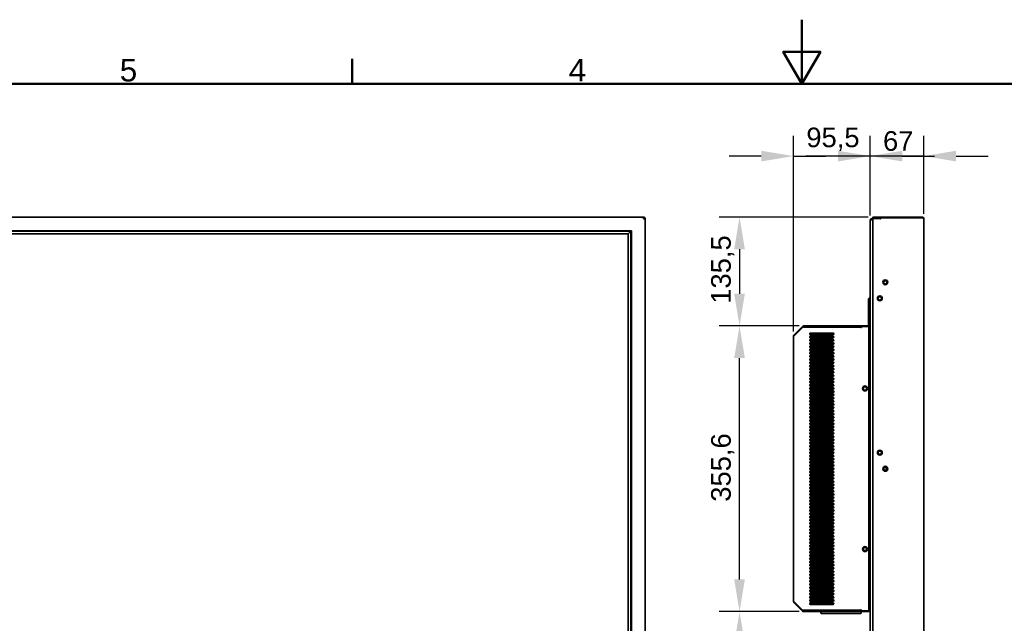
# Model space of a CAD drawing. Header units: millimetres. Extents: x 0 to 3360, y 0 to 2376.
# Tile 14 of 19: x 706 to 1932, y 1624 to 2376. Entities that reach past the tile are written whole.
import ezdxf

# ---------------------------------------------------------------- set-up
doc = ezdxf.new("R2010")
doc.units = ezdxf.units.MM
doc.header["$LTSCALE"] = 8
for name, color, linetype, lineweight in [('Bemaßungen(ISO)', 7, 'Continuous', 18), ('Rahmen_0', 7, 'Continuous', 50), ('Rahmen_2', 7, 'Continuous', 50), ('Sichtbare Kanten(ISO)', 7, 'Continuous', 35)]:
    doc.layers.add(name, color=color, linetype=linetype, lineweight=lineweight)
doc.styles.add('Aktuell-BSI', font='arial.ttf')
doc.styles.add('Aktuell-ISOGroßer Text', font='arial.ttf')
doc.dimstyles.new('X.XXXGroßer Text', dxfattribs={"dimscale": 8, "dimtxt": 3.048, "dimasz": 5, "dimexe": 3.175, "dimexo": 0.75, "dimgap": 0.762, "dimtad": 1, "dimdec": 1, "dimrnd": 1e-08, "dimzin": 12, "dimtxsty": 'Aktuell-ISOGroßer Text', "dimcen": 0.09, "dimdle": 10, "dimclrd": 256, "dimclre": 256, "dimclrt": 7, "dimadec": 0, "dimazin": 3, "dimtfac": 0.656168, "dimtdec": 1, "dimtmove": 0, "dimatfit": 3, "dimfxl": 1, "dimtolj": 1, "dimlwd": 25, "dimlwe": 25, "dimarcsym": 0})

# ---------------------------------------------------------------- blocks, each defined once
blk = doc.blocks.new('Ränder Standardrahmen')
at = {"layer": 'Rahmen_0'}
blk.add_line((140, 287), (140, 290.9), dxfattribs=at)
at = {"layer": 'Rahmen_0', "flags": 128}
for points in [[(210, 297), (210, 287), (207.11, 292), (212.89, 292), (210, 287)], [(10, 10), (10, 287), (410, 287), (410, 10), (10, 10)]]:
    blk.add_lwpolyline(points, dxfattribs=at)
at = {"layer": 'Rahmen_2', "char_height": 3.5, "attachment_point": 7, "style": 'Aktuell-BSI'}
for s, insert in [('5', (103.85, 287.34)), ('4', (173.71, 287.4))]:
    blk.add_mtext(s, dxfattribs=dict(at, insert=insert))
blk = doc.blocks.new('*D15')
at = {"layer": 'Bemaßungen(ISO)', "color": 250, "linetype": 'Continuous', "lineweight": 25, "true_color": 0x3f3f3f, "transparency": 16777216}
for p, q in [((1765, 2132.2), (1765, 2231.6)), ((1832, 2134.1), (1832, 2231.6)), ((1725, 2206.2), (1685, 2206.2)), ((1832, 2206.2), (1765, 2206.2)), ((1872, 2206.2), (1912, 2206.2))]:
    blk.add_line(p, q, dxfattribs=at)
at = {"layer": 'Bemaßungen(ISO)', "color": 250, "linetype": 'Continuous', "true_color": 0x3f3f3f, "transparency": 16777216}
for points in [[(1725, 2212.8), (1725, 2199.5), (1765, 2206.2)], [(1872, 2212.8), (1872, 2199.5), (1832, 2206.2)]]:
    blk.add_solid(points, dxfattribs=at)
at = {"layer": 'Defpoints', "color": 0, "linetype": 'Continuous', "transparency": 16777216}
for p in [(1765, 2206.2), (1765, 2126.2), (1832, 2128.1)]:
    blk.add_point(p, dxfattribs=at)
at = {"layer": 'Bemaßungen(ISO)', "color": 7, "linetype": 'Continuous', "lineweight": 25, "transparency": 16777216, "insert": (1781, 2237.2), "char_height": 24.38, "attachment_point": 1, "style": 'Aktuell-ISOGroßer Text'}
blk.add_mtext('\\A1;67', dxfattribs=at)
blk = doc.blocks.new('*D16')
at = {"layer": 'Bemaßungen(ISO)', "color": 250, "linetype": 'Continuous', "lineweight": 25, "true_color": 0x3f3f3f, "transparency": 16777216}
for p, q in [((1669.5, 1987.8), (1669.5, 2231.6)), ((1765, 2132.2), (1765, 2231.6)), ((1629.5, 2206.2), (1589.5, 2206.2)), ((1669.5, 2206.2), (1709.5, 2206.2)), ((1725, 2206.2), (1709.5, 2206.2)), ((1765, 2206.2), (1725, 2206.2)), ((1805, 2206.2), (1845, 2206.2))]:
    blk.add_line(p, q, dxfattribs=at)
at = {"layer": 'Bemaßungen(ISO)', "color": 250, "linetype": 'Continuous', "true_color": 0x3f3f3f, "transparency": 16777216}
for points in [[(1629.5, 2212.8), (1629.5, 2199.5), (1669.5, 2206.2)], [(1805, 2212.8), (1805, 2199.5), (1765, 2206.2)]]:
    blk.add_solid(points, dxfattribs=at)
at = {"layer": 'Defpoints', "color": 0, "linetype": 'Continuous', "transparency": 16777216}
for p in [(1669.5, 2206.2), (1765, 2126.2), (1669.5, 1981.8)]:
    blk.add_point(p, dxfattribs=at)
at = {"layer": 'Bemaßungen(ISO)', "color": 7, "linetype": 'Continuous', "lineweight": 25, "transparency": 16777216, "insert": (1685.5, 2241.6), "char_height": 24.38, "attachment_point": 1, "style": 'Aktuell-ISOGroßer Text'}
blk.add_mtext('\\A1;95,5', dxfattribs=at)
blk = doc.blocks.new('*D17')
at = {"layer": 'Bemaßungen(ISO)', "color": 250, "linetype": 'Continuous', "lineweight": 25, "true_color": 0x3f3f3f, "transparency": 16777216}
for p, q in [((1762.5, 2130.2), (1577, 2130.2)), ((1602.4, 2090.2), (1602.4, 2034.7)), ((1676.4, 1994.7), (1577, 1994.7))]:
    blk.add_line(p, q, dxfattribs=at)
at = {"layer": 'Bemaßungen(ISO)', "color": 250, "linetype": 'Continuous', "true_color": 0x3f3f3f, "transparency": 16777216}
for points in [[(1595.7, 2090.2), (1609, 2090.2), (1602.4, 2130.2)], [(1595.7, 2034.7), (1609, 2034.7), (1602.4, 1994.7)]]:
    blk.add_solid(points, dxfattribs=at)
at = {"layer": 'Defpoints', "color": 0, "linetype": 'Continuous', "transparency": 16777216}
for p in [(1768.5, 2130.2), (1602.4, 1994.7), (1682.4, 1994.7)]:
    blk.add_point(p, dxfattribs=at)
at = {"layer": 'Bemaßungen(ISO)', "color": 7, "linetype": 'Continuous', "lineweight": 25, "transparency": 16777216, "insert": (1567, 2022.3), "char_height": 24.38, "attachment_point": 1, "rotation": 90, "style": 'Aktuell-ISOGroßer Text'}
blk.add_mtext('\\A1;135,5', dxfattribs=at)
blk = doc.blocks.new('*D18')
at = {"layer": 'Bemaßungen(ISO)', "color": 250, "linetype": 'Continuous', "lineweight": 25, "true_color": 0x3f3f3f, "transparency": 16777216}
for p, q in [((1676.4, 1639.1), (1577, 1639.1)), ((1602.4, 1543.6), (1602.4, 1599.1)), ((1762.5, 1503.6), (1577, 1503.6))]:
    blk.add_line(p, q, dxfattribs=at)
at = {"layer": 'Bemaßungen(ISO)', "color": 250, "linetype": 'Continuous', "true_color": 0x3f3f3f, "transparency": 16777216}
for points in [[(1595.7, 1599.1), (1609, 1599.1), (1602.4, 1639.1)], [(1595.7, 1543.6), (1609, 1543.6), (1602.4, 1503.6)]]:
    blk.add_solid(points, dxfattribs=at)
at = {"layer": 'Defpoints', "color": 0, "linetype": 'Continuous', "transparency": 16777216}
for p in [(1602.4, 1639.1), (1682.4, 1639.1), (1768.5, 1503.6)]:
    blk.add_point(p, dxfattribs=at)
at = {"layer": 'Bemaßungen(ISO)', "color": 7, "linetype": 'Continuous', "lineweight": 25, "transparency": 16777216, "insert": (1567, 1531.2), "char_height": 24.38, "attachment_point": 1, "rotation": 90, "style": 'Aktuell-ISOGroßer Text'}
blk.add_mtext('\\A1;135,5', dxfattribs=at)
blk = doc.blocks.new('*D19')
at = {"layer": 'Bemaßungen(ISO)', "color": 250, "linetype": 'Continuous', "lineweight": 25, "true_color": 0x3f3f3f, "transparency": 16777216}
for p, q in [((1676.4, 1994.7), (1577, 1994.7)), ((1602.4, 1679.1), (1602.4, 1954.7)), ((1676.4, 1639.1), (1577, 1639.1))]:
    blk.add_line(p, q, dxfattribs=at)
at = {"layer": 'Bemaßungen(ISO)', "color": 250, "linetype": 'Continuous', "true_color": 0x3f3f3f, "transparency": 16777216}
for points in [[(1595.7, 1954.7), (1609, 1954.7), (1602.4, 1994.7)], [(1595.7, 1679.1), (1609, 1679.1), (1602.4, 1639.1)]]:
    blk.add_solid(points, dxfattribs=at)
at = {"layer": 'Defpoints', "color": 0, "linetype": 'Continuous', "transparency": 16777216}
for p in [(1602.4, 1994.7), (1682.4, 1994.7), (1682.4, 1639.1)]:
    blk.add_point(p, dxfattribs=at)
at = {"layer": 'Bemaßungen(ISO)', "color": 7, "linetype": 'Continuous', "lineweight": 25, "transparency": 16777216, "insert": (1567, 1775.8), "char_height": 24.38, "attachment_point": 1, "rotation": 90, "style": 'Aktuell-ISOGroßer Text'}
blk.add_mtext('\\A1;355,6', dxfattribs=at)

msp = doc.modelspace()

# ---------------------------------------------------------------- linework, layer by layer
at = {"layer": 'Sichtbare Kanten(ISO)'}
for p, q in [((404.9, 2130.18), (1483.2, 2130.18)), ((1482.86, 2128.31), (1482.65, 2128.08)), ((1483.45, 2128.18), (1482.65, 2128.08)), ((1482.86, 2128.31), (1483.03, 2129.57)), ((1482.86, 2128.31), (1482.86, 2128.89)), ((1484.13, 2128.48), (1482.87, 2128.18)), ((1483.45, 2128.18), (1482.87, 2128.18)), ((1483.03, 2129.57), (1483.03, 2128.51)), ((1483.14, 2128.7), (1483.03, 2129.57)), ((1483.07, 2128.48), (1484.13, 2128.48)), ((1483.15, 2130.02), (1483.19, 2128.87)), ((1483.15, 2130.02), (1483.15, 2128.73)), ((1483.6, 2130.18), (1483.2, 2130.18)), ((1483.2, 2130.18), (1483.2, 2128.9)), ((1483.2, 2128.92), (1484.59, 2128.92)), ((1484.13, 2128.48), (1483.2, 2128.92)), ((1483.25, 2129.43), (1484.59, 2128.92)), ((1484.75, 2129.43), (1483.25, 2129.43)), ((1484, 2130.18), (1483.6, 2130.18)), ((1484, 2130.18), (1484, 2129.43)), ((1484.75, 1504.33), (1484.75, 2129.43)), ((1764.99, 1507.58), (1764.99, 2126.18)), ((1767.09, 2128.28), (1768.49, 2128.28)), ((1768.49, 2126.78), (1767.09, 2126.78)), ((1767.09, 2126.71), (1768.49, 2126.71)), ((1777.49, 2130.18), (1768.49, 2130.18)), ((1768.49, 2130.18), (1768.49, 2128.68)), ((1768.49, 2128.68), (1777.49, 2128.68)), ((1768.49, 2128.63), (1776.95, 2128.63)), ((1768.49, 1505.13), (1768.49, 2128.63)), ((1777.38, 2128.28), (1778, 2128.28)), ((1777.89, 2130.18), (1777.49, 2130.18)), ((1777.49, 2128.68), (1777.89, 2128.68)), ((1778.66, 2130.18), (1777.89, 2130.18)), ((1777.89, 2130.18), (1777.89, 2128.68)), ((1777.89, 2128.68), (1778.09, 2128.68)), ((1778.09, 2128.53), (1778.09, 2129.03)), ((1778.49, 2129.43), (1829.89, 2129.43)), ((1779.03, 2130.18), (1778.66, 2130.18)), ((1829.89, 2130.18), (1779.03, 2130.18)), ((1829.89, 2129.43), (1829.89, 2130.18)), ((1830.22, 2129.23), (1830.69, 2130.02)), ((1830.33, 2129.16), (1830.69, 2130.02)), ((1830.69, 2130.02), (1830.46, 2129.08)), ((1830.71, 2128.9), (1831.37, 2129.57)), ((1831.37, 2129.57), (1830.83, 2128.83)), ((1831.83, 2128.89), (1831.17, 2128.61)), ((1831.83, 2128.89), (1831.27, 2128.55)), ((1831.99, 2128.08), (1831.99, 1505.68)), ((1467.9, 2113.28), (420.2, 2113.28)), ((420.91, 2112.59), (1467.19, 2112.59)), ((424.21, 2109.29), (1463.89, 2109.29)), ((1463.89, 2109.29), (1467.19, 2112.59)), ((1463.89, 2109.29), (1467.19, 2112.59)), ((1463.89, 1524.47), (1463.89, 2109.29)), ((1467.88, 2113.28), (1467.19, 2112.59)), ((1467.88, 2113.28), (1467.19, 2112.59)), ((1467.19, 1521.17), (1467.19, 2112.59)), ((1467.9, 1520.48), (1467.9, 2113.28)), ((1762.99, 2028.48), (1763.99, 2029.48)), ((1762.99, 1994.98), (1762.99, 2028.48)), ((1763.99, 2029.48), (1764.99, 2029.48)), ((1763.99, 1993.98), (1763.99, 2029.48)), ((1670.1, 1983.3), (1680.87, 1994.07)), ((1670.1, 1982.17), (1680.87, 1992.94)), ((1680.87, 1994.07), (1680.95, 1993.99)), ((1682.36, 1993.11), (1680.87, 1992.94)), ((1680.95, 1993.99), (1681.89, 1993.05)), ((1682.36, 1994.68), (1753.49, 1994.68)), ((1682.36, 1994.68), (1682.36, 1993.18)), ((1753.49, 1993.18), (1682.36, 1993.18)), ((1752.96, 1993.11), (1682.36, 1993.11)), ((1718.79, 1985.88), (1690.79, 1985.88)), ((1753.89, 1994.68), (1753.49, 1994.68)), ((1753.49, 1993.18), (1753.89, 1993.18)), ((1753.89, 1994.68), (1754.66, 1994.68)), ((1753.89, 1993.18), (1753.89, 1994.68)), ((1754.09, 1993.18), (1753.89, 1993.18)), ((1754.09, 1993.03), (1754.09, 1993.53)), ((1754.49, 1993.93), (1763.49, 1993.93)), ((1754.66, 1994.68), (1755.03, 1994.68)), ((1755.03, 1994.68), (1763.29, 1994.68)), ((1763.99, 1993.98), (1762.99, 1994.98)), ((1763.49, 1994.48), (1763.49, 1993.93)), ((1763.49, 1993.93), (1763.49, 1639.83)), ((1764.99, 1993.98), (1763.99, 1993.98)), ((1669.49, 1651.95), (1669.49, 1981.81)), ((1670.1, 1983.3), (1670.67, 1982.73)), ((1690.79, 1983.88), (1718.79, 1983.88)), ((1718.79, 1981.88), (1690.79, 1981.88)), ((1690.79, 1979.88), (1718.79, 1979.88)), ((1718.79, 1977.88), (1690.79, 1977.88)), ((1690.79, 1975.88), (1718.79, 1975.88)), ((1718.79, 1973.88), (1690.79, 1973.88)), ((1690.79, 1971.88), (1718.79, 1971.88)), ((1718.79, 1969.88), (1690.79, 1969.88)), ((1690.79, 1967.88), (1718.79, 1967.88)), ((1718.79, 1965.88), (1690.79, 1965.88)), ((1690.79, 1963.88), (1718.79, 1963.88)), ((1718.79, 1961.88), (1690.79, 1961.88)), ((1690.79, 1959.88), (1718.79, 1959.88)), ((1718.79, 1957.88), (1690.79, 1957.88)), ((1690.79, 1955.88), (1718.79, 1955.88)), ((1718.79, 1953.88), (1690.79, 1953.88)), ((1690.79, 1951.88), (1718.79, 1951.88)), ((1718.79, 1949.88), (1690.79, 1949.88)), ((1690.79, 1947.88), (1718.79, 1947.88)), ((1718.79, 1945.88), (1690.79, 1945.88)), ((1690.79, 1943.88), (1718.79, 1943.88)), ((1718.79, 1941.88), (1690.79, 1941.88)), ((1690.79, 1939.88), (1718.79, 1939.88)), ((1718.79, 1937.88), (1690.79, 1937.88)), ((1690.79, 1935.88), (1718.79, 1935.88)), ((1718.79, 1933.88), (1690.79, 1933.88)), ((1690.79, 1931.88), (1718.79, 1931.88)), ((1718.79, 1929.88), (1690.79, 1929.88)), ((1690.79, 1927.88), (1718.79, 1927.88)), ((1718.79, 1925.88), (1690.79, 1925.88)), ((1689.92, 1921.38), (1691.39, 1921.38)), ((1689.92, 1912.38), (1691.39, 1912.38)), ((1690.79, 1923.88), (1718.79, 1923.88)), ((1718.79, 1921.88), (1690.79, 1921.88)), ((1690.79, 1919.88), (1718.79, 1919.88)), ((1718.79, 1917.88), (1690.79, 1917.88)), ((1690.79, 1915.88), (1718.79, 1915.88)), ((1718.79, 1913.88), (1690.79, 1913.88)), ((1691.39, 1921.38), (1691.39, 1919.88)), ((1691.99, 1920.78), (1691.39, 1921.38)), ((1691.39, 1917.88), (1691.39, 1915.88)), ((1691.39, 1913.88), (1691.39, 1912.38)), ((1691.99, 1912.98), (1691.39, 1912.38)), ((1691.99, 1920.78), (1691.99, 1919.88)), ((1691.99, 1917.88), (1691.99, 1915.88)), ((1691.99, 1913.88), (1691.99, 1912.98)), ((1690.79, 1911.88), (1718.79, 1911.88)), ((1718.79, 1909.88), (1690.79, 1909.88)), ((1690.79, 1907.88), (1718.79, 1907.88)), ((1718.79, 1905.88), (1690.79, 1905.88)), ((1690.79, 1903.88), (1718.79, 1903.88)), ((1718.79, 1901.88), (1690.79, 1901.88)), ((1690.79, 1899.88), (1718.79, 1899.88)), ((1718.79, 1897.88), (1690.79, 1897.88)), ((1690.79, 1895.88), (1718.79, 1895.88)), ((1718.79, 1893.88), (1690.79, 1893.88)), ((1690.79, 1891.88), (1718.79, 1891.88)), ((1718.79, 1889.88), (1690.79, 1889.88)), ((1690.79, 1887.88), (1718.79, 1887.88)), ((1689.92, 1881.38), (1691.39, 1881.38)), ((1718.79, 1885.88), (1690.79, 1885.88)), ((1690.79, 1883.88), (1718.79, 1883.88)), ((1718.79, 1881.88), (1690.79, 1881.88)), ((1690.79, 1879.88), (1718.79, 1879.88)), ((1718.79, 1877.88), (1690.79, 1877.88)), ((1690.79, 1875.88), (1718.79, 1875.88)), ((1691.39, 1881.38), (1691.39, 1879.88)), ((1691.99, 1880.78), (1691.39, 1881.38)), ((1691.39, 1877.88), (1691.39, 1875.88)), ((1691.99, 1880.78), (1691.99, 1879.88)), ((1691.99, 1877.88), (1691.99, 1875.88)), ((1689.92, 1872.38), (1691.39, 1872.38)), ((1718.79, 1873.88), (1690.79, 1873.88)), ((1690.79, 1871.88), (1718.79, 1871.88)), ((1718.79, 1869.88), (1690.79, 1869.88)), ((1690.79, 1867.88), (1718.79, 1867.88)), ((1718.79, 1865.88), (1690.79, 1865.88)), ((1690.79, 1863.88), (1718.79, 1863.88)), ((1691.39, 1873.88), (1691.39, 1872.38)), ((1691.99, 1872.98), (1691.39, 1872.38)), ((1691.99, 1873.88), (1691.99, 1872.98)), ((1718.79, 1861.88), (1690.79, 1861.88)), ((1690.79, 1859.88), (1718.79, 1859.88)), ((1718.79, 1857.88), (1690.79, 1857.88)), ((1690.79, 1855.88), (1718.79, 1855.88)), ((1718.79, 1853.88), (1690.79, 1853.88)), ((1690.79, 1851.88), (1718.79, 1851.88)), ((1718.79, 1849.88), (1690.79, 1849.88)), ((1690.79, 1847.88), (1718.79, 1847.88)), ((1718.79, 1845.88), (1690.79, 1845.88)), ((1690.79, 1843.88), (1718.79, 1843.88)), ((1718.79, 1841.88), (1690.79, 1841.88)), ((1690.79, 1839.88), (1718.79, 1839.88)), ((1718.79, 1837.88), (1690.79, 1837.88)), ((1690.79, 1835.88), (1718.79, 1835.88)), ((1718.79, 1833.88), (1690.79, 1833.88)), ((1690.79, 1831.88), (1718.79, 1831.88)), ((1718.79, 1829.88), (1690.79, 1829.88)), ((1690.79, 1827.88), (1718.79, 1827.88)), ((1689.92, 1821.38), (1691.39, 1821.38)), ((1718.79, 1825.88), (1690.79, 1825.88)), ((1690.79, 1823.88), (1718.79, 1823.88)), ((1718.79, 1821.88), (1690.79, 1821.88)), ((1690.79, 1819.88), (1718.79, 1819.88)), ((1718.79, 1817.88), (1690.79, 1817.88)), ((1690.79, 1815.88), (1718.79, 1815.88)), ((1691.39, 1821.38), (1691.39, 1819.88)), ((1691.99, 1820.78), (1691.39, 1821.38)), ((1691.39, 1817.88), (1691.39, 1815.88)), ((1691.99, 1820.78), (1691.99, 1819.88)), ((1691.99, 1817.88), (1691.99, 1815.88)), ((1784.99, 1818.67), (1784.99, 1815.1)), ((1689.92, 1812.38), (1691.39, 1812.38)), ((1718.79, 1813.88), (1690.79, 1813.88)), ((1690.79, 1811.88), (1718.79, 1811.88)), ((1718.79, 1809.88), (1690.79, 1809.88)), ((1690.79, 1807.88), (1718.79, 1807.88)), ((1718.79, 1805.88), (1690.79, 1805.88)), ((1690.79, 1803.88), (1718.79, 1803.88)), ((1718.79, 1801.88), (1690.79, 1801.88)), ((1691.39, 1813.88), (1691.39, 1812.38)), ((1691.99, 1812.98), (1691.39, 1812.38)), ((1691.99, 1813.88), (1691.99, 1812.98)), ((1690.79, 1799.88), (1718.79, 1799.88)), ((1718.79, 1797.88), (1690.79, 1797.88)), ((1690.79, 1795.88), (1718.79, 1795.88)), ((1718.79, 1793.88), (1690.79, 1793.88)), ((1690.79, 1791.88), (1718.79, 1791.88)), ((1718.79, 1789.88), (1690.79, 1789.88)), ((1690.79, 1787.88), (1718.79, 1787.88)), ((1718.79, 1785.88), (1690.79, 1785.88)), ((1690.79, 1783.88), (1718.79, 1783.88)), ((1718.79, 1781.88), (1690.79, 1781.88)), ((1690.79, 1779.88), (1718.79, 1779.88)), ((1718.79, 1777.88), (1690.79, 1777.88)), ((1690.79, 1775.88), (1718.79, 1775.88)), ((1718.79, 1773.88), (1690.79, 1773.88)), ((1690.79, 1771.88), (1718.79, 1771.88)), ((1718.79, 1769.88), (1690.79, 1769.88)), ((1690.79, 1767.88), (1718.79, 1767.88)), ((1718.79, 1765.88), (1690.79, 1765.88)), ((1689.92, 1761.38), (1691.39, 1761.38)), ((1690.79, 1763.88), (1718.79, 1763.88)), ((1718.79, 1761.88), (1690.79, 1761.88)), ((1690.79, 1759.88), (1718.79, 1759.88)), ((1718.79, 1757.88), (1690.79, 1757.88)), ((1690.79, 1755.88), (1718.79, 1755.88)), ((1718.79, 1753.88), (1690.79, 1753.88)), ((1691.39, 1761.38), (1691.39, 1759.88)), ((1691.99, 1760.78), (1691.39, 1761.38)), ((1691.39, 1757.88), (1691.39, 1755.88)), ((1691.39, 1753.88), (1691.39, 1752.38)), ((1691.99, 1752.98), (1691.39, 1752.38)), ((1691.99, 1760.78), (1691.99, 1759.88)), ((1691.99, 1757.88), (1691.99, 1755.88)), ((1691.99, 1753.88), (1691.99, 1752.98)), ((1689.92, 1752.38), (1691.39, 1752.38)), ((1690.79, 1751.88), (1718.79, 1751.88)), ((1718.79, 1749.88), (1690.79, 1749.88)), ((1690.79, 1747.88), (1718.79, 1747.88)), ((1718.79, 1745.88), (1690.79, 1745.88)), ((1690.79, 1743.88), (1718.79, 1743.88)), ((1718.79, 1741.88), (1690.79, 1741.88)), ((1690.79, 1739.88), (1718.79, 1739.88)), ((1718.79, 1737.88), (1690.79, 1737.88)), ((1690.79, 1735.88), (1718.79, 1735.88)), ((1718.79, 1733.88), (1690.79, 1733.88)), ((1690.79, 1731.88), (1718.79, 1731.88)), ((1718.79, 1729.88), (1690.79, 1729.88)), ((1689.92, 1721.38), (1691.39, 1721.38)), ((1690.79, 1727.88), (1718.79, 1727.88)), ((1718.79, 1725.88), (1690.79, 1725.88)), ((1690.79, 1723.88), (1718.79, 1723.88)), ((1718.79, 1721.88), (1690.79, 1721.88)), ((1690.79, 1719.88), (1718.79, 1719.88)), ((1718.79, 1717.88), (1690.79, 1717.88)), ((1691.39, 1721.38), (1691.39, 1719.88)), ((1691.99, 1720.78), (1691.39, 1721.38)), ((1691.39, 1717.88), (1691.39, 1715.88)), ((1691.99, 1720.78), (1691.99, 1719.88)), ((1691.99, 1717.88), (1691.99, 1715.88)), ((1689.92, 1712.38), (1691.39, 1712.38)), ((1690.79, 1715.88), (1718.79, 1715.88)), ((1718.79, 1713.88), (1690.79, 1713.88)), ((1690.79, 1711.88), (1718.79, 1711.88)), ((1718.79, 1709.88), (1690.79, 1709.88)), ((1690.79, 1707.88), (1718.79, 1707.88)), ((1718.79, 1705.88), (1690.79, 1705.88)), ((1690.79, 1703.88), (1718.79, 1703.88)), ((1691.39, 1713.88), (1691.39, 1712.38)), ((1691.99, 1712.98), (1691.39, 1712.38)), ((1691.99, 1713.88), (1691.99, 1712.98)), ((1718.79, 1701.88), (1690.79, 1701.88)), ((1690.79, 1699.88), (1718.79, 1699.88)), ((1718.79, 1697.88), (1690.79, 1697.88)), ((1690.79, 1695.88), (1718.79, 1695.88)), ((1718.79, 1693.88), (1690.79, 1693.88)), ((1690.79, 1691.88), (1718.79, 1691.88)), ((1718.79, 1689.88), (1690.79, 1689.88)), ((1690.79, 1687.88), (1718.79, 1687.88)), ((1718.79, 1685.88), (1690.79, 1685.88)), ((1690.79, 1683.88), (1718.79, 1683.88)), ((1718.79, 1681.88), (1690.79, 1681.88)), ((1690.79, 1679.88), (1718.79, 1679.88)), ((1718.79, 1677.88), (1690.79, 1677.88)), ((1690.79, 1675.88), (1718.79, 1675.88)), ((1718.79, 1673.88), (1690.79, 1673.88)), ((1690.79, 1671.88), (1718.79, 1671.88)), ((1718.79, 1669.88), (1690.79, 1669.88)), ((1690.79, 1667.88), (1718.79, 1667.88)), ((1704.81, 1669.53), (1704.81, 1667.88)), ((1705.06, 1669.78), (1719.23, 1669.78)), ((1718.79, 1665.88), (1690.79, 1665.88)), ((1690.79, 1663.88), (1718.79, 1663.88)), ((1718.79, 1661.88), (1690.79, 1661.88)), ((1690.79, 1659.88), (1718.79, 1659.88)), ((1718.79, 1657.88), (1690.79, 1657.88)), ((1690.79, 1655.88), (1718.79, 1655.88)), ((1704.81, 1665.88), (1704.81, 1663.88)), ((1704.81, 1661.88), (1704.81, 1659.88)), ((1704.81, 1657.88), (1704.81, 1655.88)), ((1670.1, 1651.6), (1680.87, 1640.83)), ((1670.67, 1651.03), (1670.1, 1650.47)), ((1670.1, 1650.47), (1680.87, 1639.7)), ((1718.79, 1653.88), (1690.79, 1653.88)), ((1690.79, 1651.88), (1718.79, 1651.88)), ((1718.79, 1649.88), (1690.79, 1649.88)), ((1690.79, 1647.88), (1718.79, 1647.88)), ((1704.81, 1653.88), (1704.81, 1651.88)), ((1704.81, 1649.88), (1704.81, 1647.88)), ((1680.95, 1639.77), (1680.87, 1639.7)), ((1681.89, 1640.71), (1680.95, 1639.77)), ((1752.96, 1640.65), (1682.36, 1640.65)), ((1682.36, 1640.58), (1682.36, 1639.08)), ((1682.36, 1640.58), (1753.49, 1640.58)), ((1753.49, 1639.08), (1682.36, 1639.08)), ((1703.71, 1639.08), (1703.71, 1637.13)), ((1705.21, 1636.88), (1703.96, 1636.88)), ((1704.81, 1640.65), (1704.81, 1640.58)), ((1705.21, 1636.88), (1752.21, 1636.88)), ((1708.31, 1640.58), (1708.31, 1640.65)), ((1749.11, 1640.65), (1749.11, 1640.58)), ((1753.46, 1636.88), (1752.21, 1636.88)), ((1752.61, 1640.65), (1752.61, 1640.58)), ((1753.89, 1640.58), (1753.49, 1640.58)), ((1753.49, 1639.08), (1753.89, 1639.08)), ((1753.71, 1639.08), (1753.71, 1637.13)), ((1753.89, 1639.08), (1753.89, 1640.58)), ((1753.89, 1640.58), (1754.09, 1640.58)), ((1754.66, 1639.08), (1753.89, 1639.08)), ((1754.09, 1640.73), (1754.09, 1640.23)), ((1754.49, 1639.83), (1763.49, 1639.83)), ((1755.03, 1639.08), (1754.66, 1639.08)), ((1763.49, 1639.08), (1755.03, 1639.08)), ((1763.49, 1639.83), (1763.49, 1639.08))]:
    msp.add_line(p, q, dxfattribs=at)
for centre, radius in [((1783.79, 2049.08), 3.05), ((1783.79, 2049.08), 2.15), ((1776.99, 2029.08), 3.05), ((1776.99, 2029.08), 2.15), ((1776.99, 2029.08), 2.12), ((1758.49, 1916.88), 3.05), ((1758.49, 1916.88), 2.15), ((1776.99, 1836.88), 3.05), ((1776.99, 1836.88), 2.15), ((1776.99, 1836.88), 2.12), ((1783.79, 1816.88), 3.05), ((1783.79, 1816.88), 2.15), ((1758.49, 1716.88), 3.05), ((1758.49, 1716.88), 2.15)]:
    msp.add_circle(centre, radius, dxfattribs=at)
for centre, radius, start, end in [((1776.95, 2128.23), 0.4, 22.02431, 90), ((1777.69, 2128.53), 0.4, 202.02431, 0), ((1778.49, 2129.03), 0.4, 90, 180), ((1829.89, 2128.08), 2.1, 67.5, 90), ((1829.89, 2128.08), 2.1, 45, 67.5), ((1829.89, 2128.08), 2.1, 22.5, 45), ((1829.89, 2128.08), 2.1, 0, 22.5), ((1690.79, 1984.88), 1, 90, 270), ((1718.79, 1984.88), 1, 270, 90), ((1752.96, 1992.71), 0.4, 23.65636, 90.00006), ((1753.69, 1993.03), 0.4, 203.65635, 0), ((1754.49, 1993.53), 0.4, 90, 180), ((1690.79, 1980.88), 1, 90, 270), ((1690.79, 1976.88), 1, 90, 270), ((1690.79, 1972.88), 1, 90, 270), ((1718.79, 1980.88), 1, 270, 90), ((1718.79, 1976.88), 1, 270, 90), ((1718.79, 1972.88), 1, 270, 90), ((1690.79, 1968.88), 1, 90, 270), ((1690.79, 1964.88), 1, 90, 270), ((1690.79, 1960.88), 1, 90, 270), ((1718.79, 1968.88), 1, 270, 90), ((1718.79, 1964.88), 1, 270, 90), ((1718.79, 1960.88), 1, 270, 90), ((1690.79, 1956.88), 1, 90, 270), ((1690.79, 1952.88), 1, 90, 270), ((1690.79, 1948.88), 1, 90, 270), ((1718.79, 1956.88), 1, 270, 90), ((1718.79, 1952.88), 1, 270, 90), ((1718.79, 1948.88), 1, 270, 90), ((1690.79, 1944.88), 1, 90, 270), ((1690.79, 1940.88), 1, 90, 270), ((1690.79, 1936.88), 1, 90, 270), ((1718.79, 1944.88), 1, 270, 90), ((1718.79, 1940.88), 1, 270, 90), ((1718.79, 1936.88), 1, 270, 90), ((1690.79, 1932.88), 1, 90, 270), ((1690.79, 1928.88), 1, 90, 270), ((1690.79, 1924.88), 1, 90, 270), ((1718.79, 1932.88), 1, 270, 90), ((1718.79, 1928.88), 1, 270, 90), ((1718.79, 1924.88), 1, 270, 90), ((1690.79, 1920.88), 1, 90, 270), ((1690.79, 1916.88), 1, 90, 269.99992), ((1690.79, 1912.88), 1, 90, 270), ((1718.79, 1920.88), 1, 270, 90), ((1718.79, 1916.88), 1, 270, 90), ((1718.79, 1912.88), 1, 269.99992, 90), ((1758.49, 1916.88), 2.15, 270.00228, 89.99773), ((1690.79, 1908.88), 1, 90, 269.99992), ((1690.79, 1904.88), 1, 90, 270), ((1690.79, 1900.88), 1, 90, 270), ((1718.79, 1908.88), 1, 270, 90), ((1718.79, 1904.88), 1, 269.99992, 90), ((1718.79, 1900.88), 1, 270, 90), ((1690.79, 1896.88), 1, 90, 270), ((1690.79, 1892.88), 1, 90, 269.99992), ((1690.79, 1888.88), 1, 90, 270), ((1718.79, 1896.88), 1, 270, 90), ((1718.79, 1892.88), 1, 270, 90), ((1718.79, 1888.88), 1, 270, 90), ((1690.79, 1884.88), 1, 90, 269.99992), ((1690.79, 1880.88), 1, 90, 269.99992), ((1690.79, 1876.88), 1, 90, 269.99992), ((1718.79, 1884.88), 1, 270, 90), ((1718.79, 1880.88), 1, 269.99992, 90), ((1718.79, 1876.88), 1, 269.99992, 90), ((1690.79, 1872.88), 1, 90, 270), ((1690.79, 1868.88), 1, 90, 269.99998), ((1690.79, 1864.88), 1, 90, 269.99992), ((1718.79, 1872.88), 1, 270, 90), ((1718.79, 1868.88), 1, 270, 90), ((1718.79, 1864.88), 1, 269.99992, 90), ((1690.79, 1860.88), 1, 90, 270), ((1690.79, 1856.88), 1, 90, 270), ((1690.79, 1852.88), 1, 90, 270), ((1718.79, 1860.88), 1, 270, 90), ((1718.79, 1856.88), 1, 270, 90), ((1718.79, 1852.88), 1, 270, 90), ((1690.79, 1848.88), 1, 90, 270), ((1690.79, 1844.88), 1, 90, 270), ((1690.79, 1840.88), 1, 90, 270), ((1718.79, 1848.88), 1, 270, 90), ((1718.79, 1844.88), 1, 270, 90), ((1718.79, 1840.88), 1, 270, 90), ((1690.79, 1836.88), 1, 90, 270), ((1690.79, 1832.88), 1, 90, 270), ((1690.79, 1828.88), 1, 90, 270), ((1718.79, 1836.88), 1, 270, 90), ((1718.79, 1832.88), 1, 270, 90), ((1718.79, 1828.88), 1, 270, 90), ((1690.79, 1824.88), 1, 90, 270), ((1690.79, 1820.88), 1, 90, 270), ((1690.79, 1816.88), 1, 90, 270), ((1718.79, 1824.88), 1, 270, 90), ((1718.79, 1820.88), 1, 270, 90), ((1718.79, 1816.88), 1, 270, 90), ((1690.79, 1812.88), 1, 90, 270), ((1690.79, 1808.88), 1, 90, 270), ((1690.79, 1804.88), 1, 90, 270), ((1690.79, 1800.88), 1, 90, 270), ((1718.79, 1812.88), 1, 270, 90), ((1718.79, 1808.88), 1, 270, 90), ((1718.79, 1804.88), 1, 270, 90), ((1718.79, 1800.88), 1, 270, 90), ((1690.79, 1796.88), 1, 90, 270), ((1690.79, 1792.88), 1, 90, 270), ((1690.79, 1788.88), 1, 90, 270), ((1718.79, 1796.88), 1, 270, 90), ((1718.79, 1792.88), 1, 270, 90), ((1718.79, 1788.88), 1, 270, 90), ((1690.79, 1784.88), 1, 90, 270), ((1690.79, 1780.88), 1, 90, 270), ((1690.79, 1776.88), 1, 90, 270), ((1718.79, 1784.88), 1, 270, 90), ((1718.79, 1780.88), 1, 270, 90), ((1718.79, 1776.88), 1, 270, 90), ((1690.79, 1772.88), 1, 90, 270), ((1690.79, 1768.88), 1, 90, 270), ((1690.79, 1764.88), 1, 90, 270), ((1718.79, 1772.88), 1, 270, 90), ((1718.79, 1768.88), 1, 270, 90), ((1718.79, 1764.88), 1, 270, 90), ((1690.79, 1760.88), 1, 90, 270), ((1690.79, 1756.88), 1, 90, 270), ((1690.79, 1752.88), 1, 90, 270), ((1718.79, 1760.88), 1, 270, 90), ((1718.79, 1756.88), 1, 270, 90), ((1718.79, 1752.88), 1, 270, 90), ((1690.79, 1748.88), 1, 90, 270), ((1690.79, 1744.88), 1, 90, 270), ((1690.79, 1740.88), 1, 90, 270), ((1718.79, 1748.88), 1, 270, 90), ((1718.79, 1744.88), 1, 270, 90), ((1718.79, 1740.88), 1, 270, 90), ((1690.79, 1736.88), 1, 90, 270), ((1690.79, 1732.88), 1, 90, 270), ((1690.79, 1728.88), 1, 90, 270), ((1718.79, 1736.88), 1, 270, 90), ((1718.79, 1732.88), 1, 270, 90), ((1718.79, 1728.88), 1, 270, 90), ((1690.79, 1724.88), 1, 90, 270), ((1690.79, 1720.88), 1, 90, 270), ((1690.79, 1716.88), 1, 90, 270), ((1718.79, 1724.88), 1, 270, 90), ((1718.79, 1720.88), 1, 270, 90), ((1718.79, 1716.88), 1, 270, 90), ((1690.79, 1712.88), 1, 90, 270), ((1690.79, 1708.88), 1, 90, 270), ((1690.79, 1704.88), 1, 90, 270), ((1718.79, 1712.88), 1, 270, 90), ((1718.79, 1708.88), 1, 270, 90), ((1718.79, 1704.88), 1, 270, 90), ((1690.79, 1700.88), 1, 90, 270), ((1690.79, 1696.88), 1, 90, 270), ((1690.79, 1692.88), 1, 90, 270), ((1718.79, 1700.88), 1, 270, 90), ((1718.79, 1696.88), 1, 270, 90), ((1718.79, 1692.88), 1, 270, 90), ((1690.79, 1688.88), 1, 90, 270), ((1690.79, 1684.88), 1, 90, 270), ((1690.79, 1680.88), 1, 90, 270), ((1718.79, 1688.88), 1, 270, 90), ((1718.79, 1684.88), 1, 270, 90), ((1718.79, 1680.88), 1, 270, 90), ((1690.79, 1676.88), 1, 90, 270), ((1690.79, 1672.88), 1, 90, 270), ((1690.79, 1668.88), 1, 90, 270), ((1705.06, 1669.53), 0.25, 90, 180), ((1718.79, 1676.88), 1, 270, 90), ((1718.79, 1672.88), 1, 270, 90), ((1718.79, 1668.88), 1, 270, 90), ((1690.79, 1664.88), 1, 90, 270), ((1690.79, 1660.88), 1, 90, 270), ((1690.79, 1656.88), 1, 90, 270), ((1718.79, 1664.88), 1, 270, 90), ((1718.79, 1660.88), 1, 270, 90), ((1718.79, 1656.88), 1, 270, 90), ((1690.79, 1652.88), 1, 90, 270), ((1690.79, 1648.88), 1, 90, 270), ((1718.79, 1652.88), 1, 270, 90), ((1718.79, 1648.88), 1, 270, 90), ((1703.96, 1637.13), 0.25, 180, 270), ((1752.96, 1641.05), 0.4, 269.99994, 336.34364), ((1753.69, 1640.73), 0.4, 0, 156.34365), ((1753.46, 1637.13), 0.25, 270, 0), ((1754.49, 1640.23), 0.4, 180, 270)]:
    msp.add_arc(centre, radius, start, end, dxfattribs=at)
for centre, major_axis, ratio, start_param, end_param in [((1482.86, 2128.08), (0.51, 2.1), 0.0946329, 1.2012106, 1.5939097), ((1482.65, 2128.18), (-0.599, -0.254), 0.1457197, 1.5090797, 1.9017787), ((1482.86, 2128.08), (0.43, 2.1), 0.0815141, 0.8022343, 1.1949333), ((1483.03, 2128.08), (-0.406, -0.578), 0.3964504, 4.1986333, 4.5913324), ((1482.65, 2128.48), (-0.524, -0.736), 0.3977204, 1.4540061, 1.8467052), ((1483.15, 2128.08), (-0.12, -2.1), 0.1366154, 3.5421958, 3.9348948), ((1483.03, 2128.08), (-0.247, -0.595), 0.3185358, 3.8055154, 4.0586699), ((1482.65, 2128.48), (-0.48, -1.13), 0.3206901, 1.704908, 2.0976071), ((1483.2, 2128.08), (0, -2.1), 0.0520961, 3.1415927, 3.5342917), ((1482.65, 2128.92), (-0.27, -1.35), 0.3968964, 1.6512702, 2.0439693), ((1482.65, 2128.18), (2.1, 0.72), 0.1249597, 5.0623289, 5.455028), ((1482.65, 2128.92), (-2.08, -0.57), 0.4762536, 2.226273, 2.6189721), ((1482.65, 2129.43), (-2.1, 0), 0.6428571, 2.7488936, 3.1415927), ((1829.89, 2128.92), (-2.09, 1.3), 0.1796934, 4.4308893, 4.8235884), ((1829.89, 2128.92), (-2.09, 1.09), 0.1651864, 4.0129182, 4.4056172), ((1829.89, 2128.48), (-2.1, 0.58), 0.2404945, 3.6002095, 3.9929086), ((1829.89, 2128.18), (-2.1, 0.1), 0.1178523, 3.1474411, 3.5401402), ((1682.36, 1992.58), (-0.424, 0.424), 0.9999444, 5.4977718, 6.1187332), ((1671.59, 1981.81), (1.94, -0.8), 0.9999224, 2.7451092, 3.530448), ((1671.59, 1651.95), (2.1, 0), 0.2380821, 3.1415916, 3.9269303), ((1682.36, 1641.18), (-0.81, -1.94), 0.9999212, 5.8935224, 6.6788598), ((1682.36, 1641.18), (0.424, 0.424), 0.999946, 3.3045185, 3.9269981)]:
    msp.add_ellipse(centre, major_axis=major_axis, ratio=ratio, start_param=start_param, end_param=end_param, dxfattribs=at)
for points, knots in [([(1767.09, 2128.28), (1766.98, 2128.28), (1766.87, 2128.27), (1766.65, 2128.24), (1766.54, 2128.21), (1766.33, 2128.14), (1766.22, 2128.1), (1766.03, 2128), (1765.93, 2127.94), (1765.75, 2127.81), (1765.67, 2127.73), (1765.52, 2127.58), (1765.45, 2127.49), (1765.32, 2127.31), (1765.26, 2127.22), (1765.16, 2127.03), (1765.12, 2126.93), (1765.06, 2126.72), (1765.03, 2126.61), (1765, 2126.4), (1764.99, 2126.29), (1764.99, 2126.18)], [0, 0, 0, 0, 0.1, 0.1, 0.2, 0.2, 0.3, 0.3, 0.4, 0.4, 0.5, 0.5, 0.6, 0.6, 0.7, 0.7, 0.8, 0.8, 0.9, 0.9, 1, 1, 1, 1]), ([(1764.99, 2126.18), (1764.99, 2126.21), (1765, 2126.24), (1765.03, 2126.29), (1765.06, 2126.32), (1765.12, 2126.37), (1765.16, 2126.39), (1765.26, 2126.44), (1765.32, 2126.47), (1765.45, 2126.51), (1765.52, 2126.53), (1765.67, 2126.57), (1765.75, 2126.59), (1765.93, 2126.62), (1766.03, 2126.64), (1766.22, 2126.66), (1766.33, 2126.67), (1766.54, 2126.69), (1766.65, 2126.7), (1766.87, 2126.71), (1766.98, 2126.71), (1767.09, 2126.71)], [0, 0, 0, 0, 0.1, 0.1, 0.2, 0.2, 0.3, 0.3, 0.4, 0.4, 0.5, 0.5, 0.6, 0.6, 0.7, 0.7, 0.8, 0.8, 0.9, 0.9, 1, 1, 1, 1]), ([(1766.8, 2126.71), (1766.8, 2126.71), (1766.81, 2126.71), (1766.84, 2126.73), (1766.87, 2126.74), (1766.93, 2126.76), (1766.96, 2126.77), (1767.03, 2126.78), (1767.06, 2126.78), (1767.09, 2126.78)], [0.67993367, 0.67993367, 0.67993367, 0.67993367, 0.7, 0.7, 0.8, 0.8, 0.9, 0.9, 1, 1, 1, 1]), ([(1682.36, 1994.68), (1682.08, 1994.68), (1681.8, 1994.62), (1681.43, 1994.47), (1681.31, 1994.4), (1681.08, 1994.25), (1680.97, 1994.16), (1680.87, 1994.07)], [0, 0, 0, 0, 0.09425825, 0.09425825, 0.1430946, 0.1430946, 0.19249494, 0.19249494, 0.19249494, 0.19249494]), ([(1669.49, 1981.81), (1669.49, 1981.84), (1669.5, 1981.88), (1669.56, 1981.94), (1669.6, 1981.97), (1669.75, 1982.06), (1669.91, 1982.12), (1670.1, 1982.17)], [0, 0, 0, 0, 0.04239875, 0.04239875, 0.08471561, 0.08471561, 0.1690431, 0.1690431, 0.1690431, 0.1690431]), ([(1669.49, 1651.95), (1669.49, 1651.81), (1669.5, 1651.68), (1669.56, 1651.41), (1669.6, 1651.28), (1669.75, 1650.89), (1669.91, 1650.66), (1670.1, 1650.47)], [0, 0, 0, 0, 0.04239875, 0.04239875, 0.08471561, 0.08471561, 0.1690431, 0.1690431, 0.1690431, 0.1690431]), ([(1682.36, 1640.65), (1682.3, 1640.66), (1682.25, 1640.67), (1682.19, 1640.67), (1682.14, 1640.68), (1682.09, 1640.69), (1682.03, 1640.69), (1681.92, 1640.7), (1681.82, 1640.72), (1681.71, 1640.73), (1681.66, 1640.74), (1681.61, 1640.74), (1681.56, 1640.75), (1681.53, 1640.75), (1681.51, 1640.75), (1681.48, 1640.76), (1681.46, 1640.76), (1681.43, 1640.76), (1681.41, 1640.76), (1681.36, 1640.77), (1681.31, 1640.78), (1681.26, 1640.78), (1681.17, 1640.79), (1681.08, 1640.8), (1681, 1640.81), (1680.95, 1640.82), (1680.91, 1640.82), (1680.87, 1640.83)], [0.0001449, 0.0001449, 0.0001449, 0.0001449, 0.1, 0.1, 0.1, 0.2, 0.2, 0.2, 0.4, 0.4, 0.4, 0.5, 0.5, 0.5, 0.54861925, 0.54861925, 0.54861925, 0.6, 0.6, 0.6, 0.7, 0.7, 0.7, 0.9, 0.9, 0.9, 1, 1, 1, 1])]:
    msp.add_open_spline(points, degree=3, knots=knots, dxfattribs=at)

# ---------------------------------------------------------------- block references
at = {"xscale": 8, "yscale": 8, "zscale": 8}
msp.add_blockref('Ränder Standardrahmen', (0, 0), dxfattribs=at)

# ---------------------------------------------------------------- dimensions: what is measured, and where the dimension line sits
at = {"layer": 'Bemaßungen(ISO)', "color": 250, "linetype": 'Continuous', "lineweight": 25, "true_color": 0x3f3f3f}
for base, p1, p2, angle, override, picture, middle in [((1669.49, 2206.18), (1764.99, 2126.18), (1669.49, 1981.81), 180, {"dimdec": 1, "dimtp": 0, "dimtm": 0, "dimtdec": 1, "dimtofl": 0}, '*D16', (1717.24, 2206.18)), ((1764.99, 2206.18), (1831.99, 2128.08), (1764.99, 2126.18), 180, {"dimdec": 1, "dimtp": 0, "dimtm": 0, "dimtdec": 1, "dimtofl": 1, "dimatfit": 1}, '*D15', (1798.49, 2206.18)), ((1602.36, 1994.68), (1768.49, 2130.18), (1682.36, 1994.68), 90, {"dimdec": 1, "dimtp": 0, "dimtm": 0, "dimtdec": 1, "dimtofl": 0, "dimatfit": 1}, '*D17', (1602.36, 2062.43)), ((1602.36, 1994.68), (1682.36, 1639.08), (1682.36, 1994.68), 270, {"dimdec": 1, "dimtp": 0, "dimtm": 0, "dimtdec": 1, "dimtofl": 0, "dimatfit": 1}, '*D19', (1602.36, 1816.88)), ((1602.36, 1639.08), (1768.49, 1503.58), (1682.36, 1639.08), 90, {"dimdec": 1, "dimtp": 0, "dimtm": 0, "dimtdec": 1, "dimtofl": 0, "dimatfit": 1}, '*D18', (1602.36, 1571.33))]:
    dim = msp.add_linear_dim(base=base, p1=p1, p2=p2, angle=angle, dimstyle='X.XXXGroßer Text', override=override, dxfattribs=at)
    dim.commit()
    dim.dimension.update_dxf_attribs({"geometry": picture, "text_midpoint": middle, "dimtype": 160})

doc.saveas('drawing.dxf')
